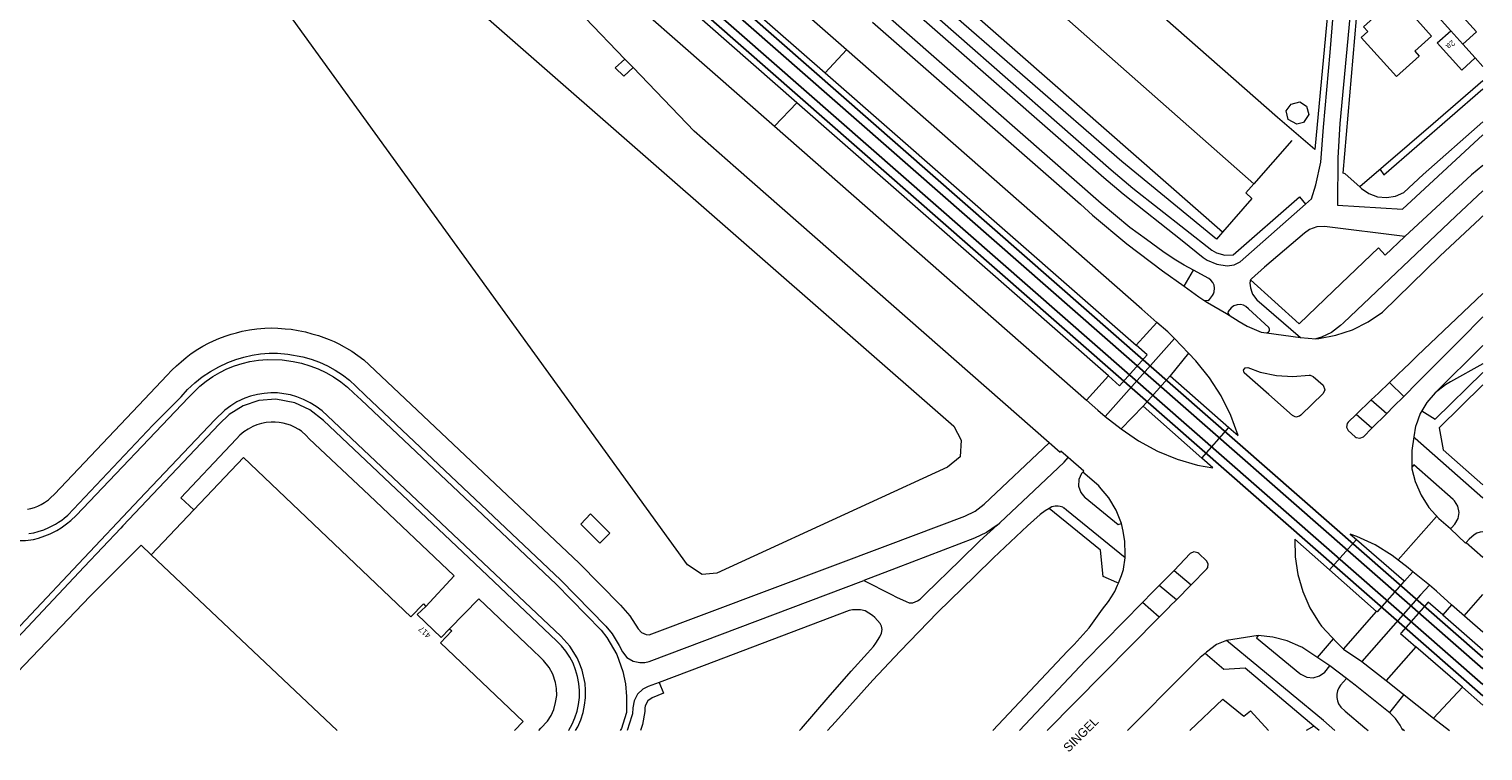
# Model space of a CAD drawing. Header units: metres. Extents: x 83575 to 86200, y 450600 to 453750.
# Tile 22 of 94: x 84604 to 84850, y 450947 to 451069. Entities that reach past the tile are written whole.
import ezdxf
from ezdxf.enums import TextEntityAlignment as Align

# ---------------------------------------------------------------- set-up
doc = ezdxf.new("R2010")
doc.units = ezdxf.units.M
for name, color, linetype, lineweight in [('gw-bs-grondwerklijn', 253, 'Continuous', 18), ('kd-bs-kadastralegrens', 253, 'Continuous', 18), ('og-bs-bebouwing', 253, 'Continuous', 18), ('og-bs-huisnummer', 253, 'Continuous', 18), ('og-bs-spoor HTM', 253, 'Continuous', 25), ('og-bs-straatnaam', 253, 'Continuous', 25), ('vh-bs-randverharding', 253, 'Continuous', 18)]:
    doc.layers.add(name, color=color, linetype=linetype, lineweight=lineweight)
doc.styles.add('Styledgn001', font='dgn001.shx')

msp = doc.modelspace()

# ---------------------------------------------------------------- linework, layer by layer
at = {"layer": 'gw-bs-grondwerklijn'}
for p, q in [((84788.81, 451046.47), (84705.69, 451118.78)), ((84742.15, 451065.38), (84738.52, 451061.51)), ((84738.52, 451061.51), (84791.26, 451015.33)), ((84833.21, 451044.23), (84850, 451058.81)), ((84733.75, 451056.44), (84729.98, 451052.43)), ((84786.55, 451010.14), (84733.75, 451056.44)), ((84804.83, 451033.31), (84788.81, 451046.47)), ((84832.6, 451045.13), (84833.21, 451044.23)), ((84797.02, 451010.14), (84806.96, 451001.39)), ((84802.39, 450996.17), (84792.4, 451004.98)), ((84831.98, 450970.18), (84824.01, 450977.24)), ((84843.23, 450969.65), (84850, 450963.72)), ((84846.53, 450957.34), (84838.65, 450964.23)), ((84846.53, 450957.34), (84841.65, 450952.13)), ((84850, 450954.3), (84846.53, 450957.34)), ((84800.31, 450950), (84805.93, 450955.35)), ((84821.36, 450950.75), (84820.07, 450950))]:
    msp.add_line(p, q, dxfattribs=at)
for points in [[(84805.87, 451034.49), (84707.56, 451120.69), (84629.63, 451188.94)], [(84617.95, 451167.09), (84700.19, 451095.07), (84738.52, 451061.51)], [(84707.22, 451134.25), (84747.39, 451099.04), (84811.18, 451042.68)], [(84616.64, 451127.35), (84760.35, 451001.6), (84761.58, 450999.24), (84761.39, 450996.39), (84759.25, 450994.65), (84745.97, 450988.55), (84720.21, 450976.71), (84717.67, 450976.47), (84715.2, 450978.12), (84621.32, 451107.96), (84611.01, 451122.15), (84611.9, 451124.87), (84613.9, 451126.98), (84616.64, 451127.35)], [(84733.75, 451056.44), (84695.67, 451089.85), (84676.02, 451107.07), (84673.75, 451109.03)], [(84825.46, 451090.31), (84825.12, 451087.21), (84821.54, 451048.5), (84815.21, 451053.94), (84796.11, 451070.68)], [(84829.16, 451042.17), (84826.66, 451044.35), (84826.29, 451044.49), (84829.42, 451080.6)], [(84850, 451060.13), (84841.56, 451052.84), (84829.16, 451042.17)], [(84829.16, 451042.17), (84829.43, 451041.91), (84830.69, 451041.02), (84832.14, 451040.49), (84833.68, 451040.34), (84835.2, 451040.59), (84836.62, 451041.22), (84839.9, 451044.29), (84850, 451053.19)], [(84811.18, 451042.68), (84809.84, 451041.16), (84810.86, 451040.21), (84805.87, 451034.49)], [(84850, 451012.17), (84844.52, 451009.1), (84843.64, 451008.59), (84841.93, 451007.24)], [(84828.55, 450982.42), (84836.59, 450975.45), (84836.73, 450975.33)], [(84805.93, 450955.35), (84809.49, 450952.45), (84810.6, 450953.38), (84813.68, 450950)]]:
    msp.add_lwpolyline(points, dxfattribs=at)
at = {"layer": 'kd-bs-kadastralegrens'}
for p, q in [((84848.7, 451064.03), (84850, 451062.56)), ((84817.64, 451050.03), (84811.18, 451042.68)), ((84805.87, 451034.49), (84804.83, 451033.31))]:
    msp.add_line(p, q, dxfattribs=at)
at = {"layer": 'og-bs-bebouwing'}
for p, q in [((84844.54, 451068.63), (84846.59, 451066.36)), ((84624.33, 450979.79), (84631.54, 450987.42)), ((84655.87, 450950), (84624.33, 450979.79))]:
    msp.add_line(p, q, dxfattribs=at)
for points in [[(84841.31, 451067.7), (84838.48, 451065.16), (84839.22, 451064.34), (84835.35, 451060.87), (84829.39, 451067.49), (84830.51, 451068.5), (84829.78, 451069.31), (84833.65, 451072.8), (84834.39, 451071.98), (84836.08, 451073.51), (84841.31, 451067.7)], [(84843.76, 451074.16), (84848.89, 451068.45), (84846.59, 451066.36), (84848.7, 451064.03), (84846.4, 451061.96), (84842.26, 451066.57), (84844.54, 451068.63), (84841.43, 451072.09), (84843.76, 451074.16)], [(84820.08, 451055.84), (84820.52, 451054.45), (84819.6, 451053.06), (84818.44, 451052.78), (84817.01, 451053.56), (84816.67, 451055.05), (84817.51, 451056.19), (84818.95, 451056.58), (84820.08, 451055.84)], [(84631.54, 450987.42), (84639.95, 450996.32), (84668.34, 450969.3), (84670.49, 450971.48), (84670.85, 450971.06)], [(84698.78, 450986.72), (84702.06, 450983.49), (84700.38, 450981.79), (84697.11, 450985), (84698.78, 450986.72)], [(84670.85, 450971.06), (84669.43, 450969.71), (84673.48, 450965.78), (84674.89, 450967.26)], [(84674.89, 450967.26), (84675.28, 450966.9), (84673.37, 450964.86), (84687.38, 450951.56), (84685.91, 450950)]]:
    msp.add_lwpolyline(points, dxfattribs=at)
at = {"layer": 'og-bs-spoor HTM'}
for points in [[(84533.34, 451240), (84850, 450962.39)], [(84532.4, 451238.92), (84850, 450960.48)], [(84850, 450955.89), (84531.23, 451235.35)], [(84850, 450957.8), (84532.17, 451236.43)]]:
    msp.add_lwpolyline(points, dxfattribs=at)
at = {"layer": 'vh-bs-randverharding'}
for p, q in [((84705.99, 451062.41), (84704.61, 451063.84)), ((84729.98, 451052.43), (84782.81, 451006.02)), ((84776.47, 450998.8), (84723.4, 451045.42)), ((84808.84, 451029.48), (84819.93, 451039.25)), ((84836.76, 451033.74), (84823.16, 451035.43)), ((84799.38, 451025.32), (84800.93, 451028.02)), ((84791.26, 451015.33), (84794.77, 451019.2)), ((84785.96, 451003.22), (84797.74, 451016.47)), ((84800.12, 451013.96), (84797.74, 451016.47)), ((84813.34, 451017.41), (84819.1, 451016.61)), ((84819.1, 451016.61), (84821.69, 451016.4)), ((84800.12, 451013.96), (84797.02, 451010.14)), ((84850, 451015.26), (84841.93, 451007.24)), ((84782.81, 451006.02), (84786.55, 451010.14)), ((84797.02, 451010.14), (84792.4, 451004.98)), ((84834.16, 451008.98), (84832.28, 451007.18)), ((84834.16, 451008.98), (84836.58, 451006.65)), ((84831.09, 451006.09), (84828.53, 451003.57)), ((84832.28, 451007.18), (84831.09, 451006.09)), ((84831.09, 451006.09), (84833.7, 451003.75)), ((84834.87, 451004.93), (84836.58, 451006.65)), ((84792.4, 451004.98), (84788.7, 451001.16)), ((84831.18, 451001.27), (84828.53, 451003.57)), ((84831.18, 451001.27), (84833.7, 451003.75)), ((84833.7, 451003.75), (84834.87, 451004.93)), ((84785.96, 451003.22), (84788.7, 451001.16)), ((84802.39, 450996.17), (84806.96, 451001.39)), ((84838.6, 451001.62), (84838.27, 450999.78)), ((84779.7, 450996.28), (84778.49, 450997.34)), ((84842.11, 450986.32), (84835.63, 450978.93)), ((84619.16, 450984.32), (84612.97, 450977.76)), ((84828.55, 450982.42), (84824.01, 450977.24)), ((84827.52, 450983.32), (84828.55, 450982.42)), ((84847.16, 450981.89), (84850, 450979.42)), ((84789.09, 450977.39), (84789.37, 450979.26)), ((84797.66, 450977.16), (84795.12, 450974.59)), ((84797.66, 450977.16), (84800.55, 450974.72)), ((84836.73, 450975.33), (84838.11, 450976.9)), ((84840.96, 450974.67), (84838.11, 450976.9)), ((84798.07, 450972.19), (84795.12, 450974.59)), ((84798.07, 450972.19), (84800.55, 450974.72)), ((84840.96, 450974.67), (84839.4, 450973)), ((84793.97, 450973.42), (84792.31, 450971.72)), ((84795.15, 450969.21), (84792.31, 450971.72)), ((84844.7, 450971.32), (84843.23, 450969.65)), ((84850, 450966.68), (84844.7, 450971.32)), ((84846.82, 450969.46), (84850, 450973.05)), ((84776.17, 450950), (84795.15, 450969.21)), ((84795.15, 450969.21), (84796.93, 450971.02)), ((84826.4, 450963.82), (84831.98, 450970.18)), ((84806.56, 450965.28), (84804.83, 450964.6)), ((84811.93, 450966.1), (84806.56, 450965.28)), ((84824.65, 450965.57), (84821.92, 450962.41)), ((84826.4, 450963.82), (84829.46, 450961.69)), ((84838.65, 450964.23), (84833.59, 450958.48)), ((84829.46, 450961.69), (84833.59, 450958.48)), ((84826.88, 450958.86), (84824.07, 450960.98)), ((84833.59, 450958.48), (84841.65, 450952.13)), ((84836.58, 450956.12), (84834.18, 450953.06)), ((84705.95, 450953.85), (84705.88, 450952.85)), ((84841.65, 450952.13), (84844.36, 450950)), ((84836.28, 450950.38), (84836.69, 450950)), ((84836.43, 450950), (84836.28, 450950.38))]:
    msp.add_line(p, q, dxfattribs=at)
for points in [[(84742.15, 451065.38), (84708.71, 451094.73), (84702.22, 451099.49), (84678.41, 451117.05), (84621.1, 451167.31), (84619.32, 451168.73)], [(84620.4, 451148.58), (84692.07, 451085.74), (84729.98, 451052.43)], [(84704.61, 451063.84), (84691.13, 451077.89), (84689.1, 451079.78), (84644.52, 451118.74), (84638.08, 451124.4)], [(84819.93, 451039.25), (84820.95, 451040.15), (84821.69, 451042.54), (84822.54, 451046.35), (84822.96, 451052.3), (84824.12, 451064.92), (84825.21, 451078.2)], [(84828.22, 451077.85), (84827.44, 451070.91), (84825.74, 451052.93), (84825.44, 451047.11), (84825.37, 451039.04)], [(84751.96, 451075.82), (84787.03, 451045.04), (84790.66, 451041.96), (84804.06, 451031.41), (84804.88, 451030.97), (84806.24, 451030.61), (84807.65, 451030.65), (84818.9, 451040.46), (84819.93, 451039.25)], [(84750.73, 451074.51), (84785.75, 451043.77), (84789.03, 451040.98), (84799.01, 451033.05), (84802.62, 451030.19), (84803.3, 451029.75), (84804.91, 451029.07), (84806.64, 451028.77), (84806.68, 451028.77), (84807.82, 451028.94), (84808.84, 451029.48)], [(84746.57, 451070.09), (84781.82, 451039.21), (84783.84, 451037.39), (84789.66, 451032.51), (84795.72, 451027.95), (84799.38, 451025.32)], [(84800.93, 451028.02), (84799.35, 451028.9), (84797.95, 451029.75), (84796.16, 451030.93), (84795.15, 451031.68), (84793.85, 451032.62), (84792.97, 451033.23), (84790.16, 451035.27), (84785.32, 451039.34), (84748.24, 451071.86)], [(84794.77, 451019.2), (84792.19, 451021.44), (84742.15, 451065.38)], [(84705.99, 451062.41), (84704.44, 451060.92), (84702.98, 451062.35), (84704.61, 451063.84)], [(84723.4, 451045.42), (84716.35, 451051.61), (84705.99, 451062.41)], [(84518.4, 451057.06), (84593.56, 450985.9), (84594.56, 450984.95), (84595.34, 450984.37), (84596.19, 450983.81), (84597.06, 450983.35), (84598.02, 450982.96), (84598.92, 450982.65), (84599.95, 450982.41), (84600.9, 450982.27), (84602.02, 450982.22), (84603.02, 450982.21), (84604.37, 450982.4), (84605.24, 450982.61), (84606.31, 450983), (84607.21, 450983.37), (84608.35, 450983.91), (84609.08, 450984.4), (84609.99, 450985.05), (84610.7, 450985.63), (84611.63, 450986.46)], [(84825.37, 451039.04), (84836.38, 451038.41), (84850, 451051)], [(84850, 451045.78), (84848.07, 451044.21), (84836.76, 451033.74)], [(84850, 451041.47), (84845.39, 451037.18), (84826.38, 451019.14), (84825.84, 451018.66), (84824.34, 451017.5), (84822.63, 451016.68), (84821.69, 451016.4)], [(84823.16, 451035.43), (84821.86, 451035.39), (84820.64, 451034.96), (84819.75, 451034.33), (84813, 451028.53), (84810.76, 451026.56)], [(84821.69, 451016.4), (84822.17, 451016.45), (84825.08, 451017.01), (84827.89, 451017.96), (84830.54, 451019.27), (84832.99, 451020.93), (84842.74, 451030.5), (84849.48, 451036.77), (84850, 451037.24)], [(84810.62, 451026.39), (84818.87, 451018.95), (84824.68, 451024.54), (84832.31, 451031.82), (84833.41, 451030.61), (84836.76, 451033.74)], [(84802.69, 451022.98), (84803.39, 451022.93), (84803.64, 451023.08), (84804.16, 451023.77), (84804.33, 451024.06), (84804.46, 451024.4), (84804.53, 451025.02), (84804.46, 451025.5), (84804.23, 451025.98), (84803.9, 451026.36), (84803.54, 451026.64), (84800.93, 451028.02)], [(84810.62, 451026.39), (84810.57, 451026.22), (84810.48, 451025.86), (84810.59, 451025.05), (84810.83, 451024.3), (84810.98, 451023.98), (84811.7, 451023.04), (84819.1, 451016.61)], [(84810.76, 451026.56), (84810.62, 451026.4), (84810.62, 451026.39)], [(84799.38, 451025.32), (84801.87, 451023.52), (84802.69, 451022.98)], [(84802.69, 451022.98), (84803.31, 451022.58), (84806.54, 451020.71), (84807.02, 451020.41)], [(84850, 451024.09), (84838.87, 451013.51), (84837.42, 451012.11), (84836.76, 451011.47), (84834.16, 451008.98)], [(84813.34, 451017.41), (84813.66, 451017.54), (84813.82, 451017.76), (84813.84, 451018.04), (84813.71, 451018.31), (84810.28, 451021.52), (84809.83, 451021.91), (84809.41, 451022.09), (84808.9, 451022.21), (84808.37, 451022.2), (84807.77, 451021.99), (84807.33, 451021.67), (84806.82, 451021.04), (84806.78, 451020.75), (84807.02, 451020.41)], [(84603.35, 450987.51), (84603.96, 450987.64), (84604.55, 450987.83), (84605.12, 450988.07), (84605.67, 450988.34), (84606.27, 450988.67), (84606.92, 450989.12), (84607.28, 450989.46), (84607.94, 450990.08), (84623.18, 451006.17), (84626.96, 451010.2), (84627.83, 451011.09), (84628.63, 451011.84), (84629.41, 451012.53), (84630.25, 451013.23), (84631.13, 451013.9), (84632.22, 451014.63), (84633.11, 451015.14), (84634.05, 451015.66), (84634.9, 451016.06), (84635.8, 451016.45), (84636.89, 451016.86), (84637.9, 451017.21), (84638.76, 451017.42), (84639.74, 451017.71), (84641.01, 451017.92), (84642.23, 451018.1), (84643.61, 451018.21), (84644.64, 451018.27), (84645.78, 451018.21), (84647.04, 451018.13), (84648.03, 451018.02), (84649.21, 451017.83), (84650.5, 451017.59), (84651.57, 451017.28)], [(84797.74, 451016.47), (84796.59, 451017.62), (84794.77, 451019.2)], [(84807.02, 451020.41), (84808.69, 451019.37), (84810.04, 451018.58), (84812.43, 451017.53), (84813.34, 451017.41)], [(84836.58, 451006.65), (84838.97, 451009.04), (84846.18, 451016.29), (84850, 451020.11)], [(84651.57, 451017.28), (84652.7, 451016.96), (84653.61, 451016.66), (84654.48, 451016.31), (84655.32, 451015.96), (84656.13, 451015.56), (84658.32, 451014.34), (84660.35, 451012.85), (84661.27, 451012.02)], [(84603.61, 450983.4), (84604.43, 450983.55), (84605.19, 450983.74), (84606.12, 450984.05), (84606.99, 450984.43), (84607.54, 450984.69), (84608.13, 450985.01), (84608.65, 450985.36), (84609.17, 450985.7), (84609.6, 450986), (84610.19, 450986.53), (84624.59, 451001.75), (84629.39, 451006.58), (84630.5, 451007.8), (84631.7, 451008.93), (84632.99, 451009.96), (84634.36, 451010.88), (84635.8, 451011.68), (84637.3, 451012.38), (84638.65, 451012.9), (84640.03, 451013.32), (84641.44, 451013.64), (84642.87, 451013.86), (84644.31, 451013.97), (84645.76, 451013.97), (84647.49, 451013.83)], [(84647.49, 451013.83), (84650.04, 451013.36), (84651.43, 451012.94), (84652.84, 451012.45), (84654.2, 451011.84), (84655.51, 451011.12), (84656.76, 451010.3), (84657.93, 451009.38), (84659.03, 451008.36), (84660.62, 451006.82)], [(84786.55, 451010.14), (84788.44, 451008.47), (84793.11, 451013.71), (84791.26, 451015.33)], [(84806.96, 451001.39), (84808.54, 451000), (84807.27, 451003.44), (84805.63, 451006.73), (84803.65, 451009.81), (84801.35, 451012.66), (84800.12, 451013.96)], [(84611.63, 450986.46), (84630.67, 451006.44), (84631.59, 451007.45), (84632.58, 451008.39), (84633.65, 451009.25), (84634.77, 451010.03), (84635.94, 451010.72), (84637.17, 451011.33), (84638.44, 451011.84), (84639.74, 451012.25), (84641.07, 451012.56), (84642.53, 451012.79), (84643.99, 451012.9), (84646.51, 451012.83)], [(84646.51, 451012.83), (84648.39, 451012.59), (84649.83, 451012.27), (84651.24, 451011.84), (84652.62, 451011.31), (84653.95, 451010.68), (84655.23, 451009.95), (84656.45, 451009.13), (84657.61, 451008.22), (84658.69, 451007.22), (84659.89, 451006.06)], [(84661.27, 451012.02), (84696.86, 450978.37), (84703.86, 450971.26), (84705.43, 450969.48), (84706.88, 450967.27), (84707.44, 450966.61), (84708.23, 450966.28), (84708.73, 450966.26), (84749.15, 450981.41), (84762.18, 450986.37), (84763.94, 450987.21), (84765.49, 450988.39), (84776.47, 450998.8)], [(84809.56, 451010.62), (84809.54, 451010.65), (84809.43, 451011.1), (84809.7, 451011.48), (84810.16, 451011.53), (84812.28, 451010.78), (84815, 451010.21), (84817.78, 451010.03), (84820.55, 451010.26), (84820.73, 451010.26), (84821.26, 451010), (84822.91, 451008.55), (84823.2, 451007.78), (84822.91, 451007.15), (84819.17, 451003.47), (84818.93, 451003.28), (84818.31, 451003.15), (84817.74, 451003.41), (84813.7, 451006.98), (84809.56, 451010.62)], [(84839.66, 451004.22), (84841.89, 451002.79), (84850, 451010.72)], [(84850, 451008.64), (84842.56, 451001.33), (84843.24, 450997.58), (84850, 450991.65)], [(84640.19, 451006.33), (84638.87, 451005.72), (84637.8, 451005.08), (84636.81, 451004.34), (84635.12, 451002.7), (84622.35, 450989.21), (84612.03, 450978.27), (84595.81, 450961.1), (84585.32, 450950)], [(84693.04, 450965.24), (84678.18, 450979.31), (84653.54, 451002.57), (84651.24, 451004.37), (84648.68, 451005.58), (84645.45, 451006.18), (84642.57, 451005.94), (84639.94, 451005.08), (84637.54, 451003.59)], [(84696.87, 450961.54), (84696.51, 450962.35), (84695.29, 450964.29), (84693.77, 450966), (84654.22, 451003.36), (84653.3, 451004.19), (84652.31, 451004.93), (84651.26, 451005.58), (84650.15, 451006.14), (84649, 451006.58), (84647.92, 451006.9), (84646.82, 451007.11), (84645.71, 451007.23), (84644.58, 451007.24), (84643.46, 451007.16), (84642.36, 451006.97), (84641.15, 451006.67), (84640.19, 451006.33)], [(84659.89, 451006.06), (84692.94, 450974.81), (84700.59, 450967), (84701.56, 450965.8), (84703.22, 450962.89), (84704.26, 450960), (84704.7, 450957.92), (84704.89, 450955.81), (84704.9, 450954.74), (84704.9, 450953.88), (84704.9, 450953.8)], [(84660.62, 451006.82), (84693.67, 450975.56), (84701.37, 450967.7), (84702.43, 450966.4), (84703.62, 450964.4), (84704.17, 450963.35)], [(84782.81, 451006.02), (84784.74, 451004.32), (84785.96, 451003.22)], [(84841.93, 451007.24), (84840.49, 451005.6), (84839.66, 451004.22)], [(84637.54, 451003.59), (84635.87, 451001.96), (84619.51, 450984.69), (84619.16, 450984.32)], [(84828.53, 451003.57), (84827.19, 451002.3), (84827.02, 451002.06), (84826.91, 451001.44), (84827.19, 451000.88), (84828.34, 450999.78), (84828.52, 450999.66), (84829.17, 450999.55), (84829.77, 450999.82), (84831.18, 451001.27)], [(84839.66, 451004.22), (84839.37, 451003.73), (84838.61, 451001.69), (84838.6, 451001.62)], [(84670.85, 450971.06), (84675.66, 450976.25), (84661.26, 450989.93), (84651.1, 450999.48), (84650.59, 451000.01), (84649.79, 451000.73), (84649.33, 451001.05), (84648.61, 451001.44), (84647.94, 451001.75), (84647.34, 451001.94), (84646.69, 451002.11), (84646.03, 451002.23), (84645.32, 451002.28), (84644.68, 451002.28), (84643.82, 451002.21), (84643.05, 451002.06), (84642.26, 451001.85), (84641.57, 451001.56), (84640.75, 451001.12), (84640.05, 451000.65), (84639.36, 451000.06), (84638.8, 450999.48), (84637.79, 450998.4), (84629.37, 450989.48), (84631.54, 450987.42)], [(84788.7, 451001.16), (84791.66, 450999.1), (84794.83, 450997.37), (84798.17, 450996), (84801.65, 450995.02), (84804.24, 450994.54), (84802.39, 450996.17)], [(84778.49, 450997.34), (84778.34, 450997.16), (84776.47, 450998.8)], [(84838.27, 450999.78), (84837.98, 450997.49), (84837.95, 450994.52)], [(84838.27, 450999.78), (84838.5, 450999.56), (84850, 450989.47)], [(84767.71, 450984.85), (84768.13, 450985.22), (84773.98, 450990.71), (84779.04, 450995.49), (84779.7, 450996.28)], [(84782.21, 450993.83), (84782.38, 450994), (84779.7, 450996.28)], [(84782.21, 450993.83), (84781.97, 450993.56), (84781.54, 450992.54), (84781.49, 450991.44), (84781.84, 450990.39), (84782.54, 450989.53), (84782.59, 450989.49), (84788.17, 450984.94), (84788.73, 450985.11)], [(84788.73, 450985.11), (84787.85, 450987.38), (84786.61, 450989.47), (84785.05, 450991.32), (84784.9, 450991.47), (84782.21, 450993.83)], [(84837.95, 450994.52), (84837.94, 450994.36), (84838.52, 450992.2), (84839.51, 450989.91), (84840.86, 450987.81), (84842.53, 450985.95), (84844.51, 450984.24), (84844.52, 450984.23)], [(84844.52, 450984.23), (84844.66, 450984.37), (84845.23, 450985.02), (84845.78, 450985.94), (84845.97, 450987), (84845.76, 450988.05), (84845.18, 450988.96), (84844.93, 450989.19), (84838.29, 450995.04), (84837.96, 450994.65), (84837.95, 450994.52)], [(84776.5, 450987.66), (84776.49, 450987.66), (84775.83, 450987.28), (84774.99, 450986.62), (84772.83, 450984.71), (84767.04, 450979.31), (84763.91, 450976.16), (84757.59, 450970.02), (84751.26, 450963.44), (84746.6, 450958.54), (84740.27, 450951.5), (84738.96, 450950)], [(84789.37, 450979.26), (84779.46, 450987.37), (84779.06, 450987.68), (84779.01, 450987.71), (84778.79, 450987.85), (84778.39, 450987.99), (84778, 450988.07), (84777.51, 450988.07), (84776.95, 450987.91), (84776.5, 450987.66)], [(84788.22, 450974.98), (84787.97, 450975.09), (84785.63, 450976.1), (84785.17, 450980.59), (84776.5, 450987.66)], [(84767.71, 450984.85), (84765.87, 450983.56), (84763.83, 450982.61), (84750.57, 450977.53), (84745.1, 450975.46)], [(84745.1, 450975.46), (84749.76, 450973.09), (84750.65, 450972.64), (84752.27, 450971.87), (84752.76, 450971.68), (84753.07, 450971.66), (84753.41, 450971.67), (84754.17, 450972.02), (84754.62, 450972.28), (84755.55, 450973.2), (84761.35, 450978.85), (84764.76, 450982.17), (84767.71, 450984.85)], [(84789.37, 450979.26), (84789.38, 450979.9), (84789.31, 450982.03), (84789.06, 450983.83), (84788.73, 450985.11)], [(84844.52, 450984.23), (84847.06, 450981.78), (84847.16, 450981.89)], [(84850, 450983.7), (84849.52, 450983.64), (84848.99, 450983.47), (84848.51, 450983.21), (84847.65, 450982.44), (84847.14, 450981.91), (84847.16, 450981.89)], [(84599.22, 450957.29), (84614.01, 450972.79), (84622.64, 450981.45), (84624.33, 450979.79)], [(84824.01, 450977.24), (84818.13, 450982.44), (84818.18, 450979.43), (84818.63, 450976.46), (84819.47, 450973.57), (84820.69, 450970.82), (84822.26, 450968.25), (84822.63, 450967.73), (84825.25, 450964.94), (84826.4, 450963.82)], [(84838.11, 450976.9), (84837.33, 450977.6), (84834.64, 450979.71), (84831.72, 450981.49), (84828.61, 450982.92), (84827.52, 450983.32)], [(84800.55, 450974.72), (84803.21, 450977.4), (84803.39, 450977.66), (84803.46, 450978.27), (84803.15, 450978.79), (84801.87, 450980.03), (84801.67, 450980.16), (84801.02, 450980.28), (84800.41, 450980.01), (84797.66, 450977.16)], [(84612.97, 450977.76), (84594.59, 450958.26), (84592.55, 450956.11)], [(84788.22, 450974.98), (84788.4, 450975.43), (84788.74, 450976.31), (84789.07, 450977.32), (84789.09, 450977.39)], [(84704.17, 450963.35), (84704.94, 450962.41), (84705.98, 450961.78), (84707.11, 450961.52), (84708, 450961.56), (84708.72, 450961.74), (84745.1, 450975.46)], [(84766.95, 450950), (84779.62, 450963.48), (84780.74, 450964.58), (84783.3, 450967.45), (84785.55, 450970.58), (84786.57, 450971.9), (84787.07, 450972.65), (84787.6, 450973.59), (84788.09, 450974.65), (84788.22, 450974.98)], [(84795.12, 450974.59), (84794.06, 450973.51), (84793.97, 450973.42)], [(84831.98, 450970.18), (84832.02, 450970.23), (84832.15, 450970.13), (84836.73, 450975.33)], [(84844.7, 450971.32), (84842.16, 450973.63), (84840.96, 450974.67)], [(84690.28, 450962.41), (84689.03, 450963.62), (84679.83, 450972.32), (84674.89, 450967.26)], [(84792.31, 450971.72), (84782.68, 450961.89), (84771.48, 450950)], [(84796.93, 450971.02), (84796.97, 450971.07), (84798.07, 450972.19)], [(84839.4, 450973), (84834.8, 450967.77), (84829.46, 450961.69)], [(84843.23, 450969.65), (84840.7, 450971.78), (84836.15, 450966.6)], [(84734.21, 450950), (84734.55, 450950.38), (84739.04, 450955.6), (84742.94, 450960.07), (84745.71, 450963.11), (84746.71, 450964.28), (84747.1, 450964.8), (84747.78, 450965.9), (84748.1, 450966.5), (84748.18, 450967.15), (84748.07, 450967.72), (84747.86, 450968.18), (84746.93, 450969.18), (84746.54, 450969.53), (84745.3, 450970.29), (84744.54, 450970.48), (84743.79, 450970.5), (84743.2, 450970.49), (84742.61, 450970.38), (84718.01, 450961.06), (84710.39, 450958.16)], [(84836.15, 450966.6), (84836.05, 450966.46), (84838.65, 450964.23)], [(84695.06, 450950), (84695.1, 450950.05), (84695.67, 450951.09), (84696.14, 450952.17), (84696.51, 450953.3), (84696.76, 450954.45), (84696.9, 450955.63), (84696.92, 450956.81), (84696.81, 450957.99), (84696.59, 450959.16), (84696.26, 450960.3), (84695.82, 450961.41), (84695.27, 450962.46), (84694.62, 450963.46), (84693.88, 450964.39), (84693.04, 450965.24)], [(84804.83, 450964.6), (84803.18, 450963.3), (84802.92, 450963.08)], [(84824.89, 450950), (84822.97, 450951.7), (84806.56, 450965.28)], [(84811.93, 450966.1), (84811.61, 450965.73), (84818.99, 450959.69), (84819.16, 450959.55), (84820.15, 450959.07), (84821.25, 450958.97), (84822.32, 450959.27), (84823.21, 450959.92), (84824.07, 450960.98)], [(84824.07, 450960.98), (84819.29, 450964.15), (84819.14, 450964.23), (84816.85, 450965.24), (84814.42, 450965.86), (84811.93, 450966.1)], [(84690, 450950), (84690.38, 450950.4), (84691.49, 450951.59), (84692.12, 450952.56), (84692.57, 450953.58), (84692.87, 450954.78), (84693.06, 450955.94), (84693.01, 450957.15), (84692.82, 450958.18), (84692.41, 450959.56), (84691.75, 450960.72), (84690.79, 450961.91), (84690.28, 450962.41)], [(84696.26, 450950), (84696.62, 450950.65), (84697.12, 450951.83), (84697.51, 450953.05), (84697.78, 450954.3), (84697.92, 450955.57), (84697.95, 450956.85), (84697.85, 450957.99), (84697.37, 450960.23), (84696.87, 450961.54)], [(84802.92, 450963.08), (84802.1, 450962.38), (84799.57, 450959.86), (84789.8, 450950)], [(84822.24, 450950), (84821.36, 450950.75), (84809.69, 450960.56), (84806.1, 450960.36), (84802.92, 450963.08)], [(84710.39, 450958.16), (84708.55, 450957.46), (84707.64, 450957.01), (84706.74, 450956.16), (84706.16, 450955.07), (84705.95, 450953.85)], [(84710.39, 450958.16), (84711.13, 450956.33), (84709.24, 450955.57), (84708.5, 450955.03), (84708.06, 450954.22), (84707.99, 450953.83), (84707.96, 450953.22), (84707.59, 450951.04), (84707.27, 450950)], [(84826.88, 450958.86), (84825.88, 450957.7), (84825.57, 450957.24), (84825.36, 450956.72), (84825.24, 450956.17), (84825.23, 450955.61), (84825.33, 450955.05), (84825.53, 450954.53), (84825.9, 450953.95), (84826.67, 450953.28), (84829.97, 450950.47), (84830.57, 450950)], [(84836.28, 450950.38), (84835.97, 450950.95), (84835.21, 450952.03), (84834.29, 450952.97), (84828.34, 450957.7), (84826.88, 450958.86)], [(84704.9, 450953.8), (84704.85, 450953.09), (84704.82, 450952.92), (84704, 450950.37), (84703.8, 450950)], [(84705.88, 450952.85), (84705.8, 450952.51), (84704.98, 450950)]]:
    msp.add_lwpolyline(points, dxfattribs=at)

# ---------------------------------------------------------------- texts
at = {"layer": 'og-bs-huisnummer', "style": 'Styledgn001'}
for s, rotation, p in [('2a', 221.9955, (84844.2, 451066.64)), ('417', 136.7707, (84671.02, 450967.03))]:
    msp.add_text(s, height=1, rotation=rotation, dxfattribs=at).set_placement(p, align=Align.CENTER)
at = {"layer": 'og-bs-straatnaam', "style": 'Styledgn001'}
msp.add_text('SINGEL', height=1.5, rotation=44.8845, dxfattribs=at).set_placement((84781.87, 450949.36), align=Align.MIDDLE_CENTER)

doc.saveas('drawing.dxf')
